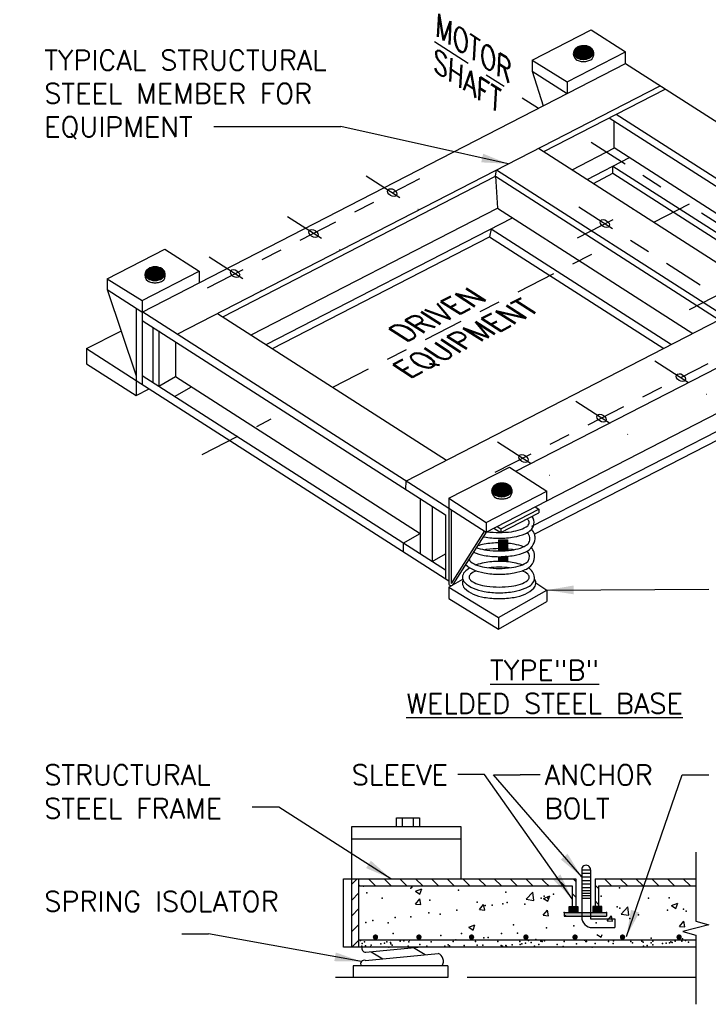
# Model space of a CAD drawing. Header units: inches. Extents: x 0.69 to 7.65, y 0.19 to 9.23.
# Tile 3 of 4: x 1.04 to 4.26, y 4.62 to 9.23. Entities that reach past the tile are written whole.
import ezdxf

# ---------------------------------------------------------------- set-up
doc = ezdxf.new("R2010")
doc.units = ezdxf.units.IN
doc.header["$MEASUREMENT"] = 0
doc.header["$PDSIZE"] = -1
doc.linetypes.add('CENTER2', pattern=[1.125, 0.75, -0.125, 0.125, -0.125])
for name, color, linetype in [('M-DETL-HEVY', 5, 'Continuous'), ('M-DETL-MEDM', 4, 'Continuous'), ('M-DETL-PATT', 8, 'Continuous'), ('M-DETL-TEXT', 2, 'Continuous'), ('M-DETL-THIN', 2, 'Continuous'), ('M-DETL-XTHN', 1, 'Continuous')]:
    doc.layers.add(name, color=color, linetype=linetype)
doc.styles.add('Romans', font='romans.shx')
doc.dimstyles.new('VA-Dims', dxfattribs={"dimtxt": 0.09375, "dimasz": 0.09375, "dimexe": 0.09375, "dimexo": 0.03125, "dimgap": 0.02, "dimtad": 1, "dimdec": 5, "dimzin": 0, "dimdsep": 46, "dimlunit": 4, "dimtxsty": 'Romans', "dimblk": 'ARCHTICK', "dimcen": 0.09375, "dimclrd": 256, "dimclre": 256, "dimclrt": 256, "dimadec": 0, "dimazin": 0, "dimtfac": 1, "dimtdec": 5, "dimtofl": 0, "dimtmove": 0, "dimatfit": 3, "dimfxl": 1, "dimfrac": 2, "dimtolj": 1, "dimtzin": 0, "dimlwd": -1, "dimlwe": -1, "dimarcsym": 0})

# ---------------------------------------------------------------- blocks, each defined once
blk = doc.blocks.new('_ArchTick')
at = {"color": 0, "linetype": 'ByBlock', "const_width": 0.15}
blk.add_lwpolyline([(-0.5, -0.5), (0.5, 0.5)], dxfattribs=at)

msp = doc.modelspace()

# ---------------------------------------------------------------- linework, layer by layer
at = {"layer": 'M-DETL-HEVY'}
for p, q in [((1.6113, 7.8613), (3.872, 9.0242)), ((3.872, 9.0242), (5.2318, 8.1525)), ((1.7737, 7.7572), (4.0344, 8.9201)), ((3.4895, 8.6121), (4.0584, 8.9047)), ((3.7963, 8.7699), (4.8431, 8.0988)), ((3.8191, 8.6303), (3.8194, 8.755)), ((3.829, 8.7867), (4.8758, 8.1156)), ((3.4655, 8.6275), (4.5363, 7.941)), ((3.622, 8.5272), (3.8206, 8.6293)), ((3.8191, 8.6303), (4.7349, 8.0432)), ((3.6926, 8.4819), (3.8912, 8.5841)), ((3.2643, 8.4962), (3.2685, 8.5262)), ((3.2685, 8.5262), (4.3393, 7.8397)), ((3.8136, 8.5103), (3.8135, 8.5441)), ((3.8135, 8.5441), (4.6572, 8.0032)), ((1.9876, 7.8395), (3.2643, 8.4962)), ((3.2643, 8.4962), (4.3111, 7.8252)), ((3.2643, 8.4962), (3.2728, 8.3475)), ((3.7218, 8.4631), (3.8136, 8.5103)), ((3.8136, 8.5103), (4.6281, 7.9882)), ((2.12, 7.7545), (3.2728, 8.3475)), ((3.2728, 8.3475), (4.1871, 7.7614)), ((2.1906, 7.7093), (3.3433, 8.3023)), ((3.2436, 8.251), (3.2366, 8.2135)), ((3.2436, 8.251), (4.0873, 7.7101)), ((2.2199, 7.6905), (3.2366, 8.2135)), ((2.8445, 7.0707), (5.1038, 8.2329)), ((3.2366, 8.2135), (4.0511, 7.6914)), ((3.3593, 7.1163), (5.0605, 7.9914)), ((1.6087, 7.8657), (3.0456, 6.9445)), ((1.9635, 7.8549), (3.0344, 7.1684)), ((1.6113, 7.822), (3.0293, 6.913)), ((1.6603, 7.7906), (1.6603, 7.5324)), ((1.688, 7.7729), (1.688, 7.5146)), ((3.5043, 6.978), (4.9912, 7.7429)), ((1.7672, 7.7221), (1.7672, 7.5597)), ((3.4345, 6.8588), (5.0605, 7.6952)), ((3.4456, 6.822), (5.0627, 7.6538)), ((1.6113, 7.5638), (3.0293, 6.6547)), ((1.688, 7.5146), (1.7672, 7.5597)), ((1.7672, 7.5597), (2.9118, 6.8259)), ((1.5824, 7.5417), (3.0456, 6.6037)), ((1.7626, 7.4668), (1.8418, 7.5119)), ((2.8445, 7.0707), (2.8426, 7.0327)), ((2.9118, 6.9883), (2.9118, 6.73)), ((2.9668, 6.9531), (2.9668, 6.6948)), ((3.0293, 6.913), (3.0293, 6.6141)), ((2.8326, 6.7808), (2.9118, 6.8259)), ((2.8326, 6.7808), (2.8326, 6.7402)), ((2.9668, 6.6948), (3.0293, 6.7304)), ((2.8012, 5.4944), (2.9086, 5.4944)), ((2.8012, 5.4547), (2.8012, 5.4944)), ((2.8292, 5.4547), (2.8292, 5.4944)), ((2.8806, 5.4547), (2.8806, 5.4944)), ((2.9086, 5.4944), (2.9086, 5.4547)), ((2.5911, 5.4547), (3.1012, 5.4547)), ((2.5911, 5.2102), (2.5911, 5.4547)), ((3.1012, 5.4547), (3.1012, 5.2102)), ((2.5911, 5.3964), (3.1012, 5.3964)), ((2.5532, 4.8903), (2.5532, 5.2102)), ((2.5532, 5.2102), (2.5911, 5.2102)), ((2.5911, 5.2102), (3.6393, 5.2102)), ((2.5911, 4.8903), (2.5911, 5.2102)), ((2.6244, 4.8903), (2.6244, 5.2102)), ((3.6393, 5.2102), (3.6393, 5.0808)), ((3.7299, 5.2102), (4.2016, 5.2102)), ((3.7299, 5.2102), (3.7299, 5.0808)), ((2.6244, 5.1769), (3.6227, 5.1769)), ((3.6227, 5.1769), (3.6227, 5.0808)), ((3.7466, 5.1769), (4.2016, 5.1769)), ((3.7466, 5.1769), (3.7466, 5.0808)), ((2.5916, 4.8903), (2.5532, 4.8903)), ((4.2016, 4.8903), (2.5916, 4.8903))]:
    msp.add_line(p, q, dxfattribs=at)
at = {"layer": 'M-DETL-MEDM'}
for p, q in [((3.4351, 9.0396), (3.7113, 9.1817)), ((3.7113, 9.1817), (3.872, 9.0787)), ((3.599, 8.9383), (3.872, 9.0787)), ((3.872, 9.0242), (3.872, 9.0787)), ((3.4351, 9.0396), (3.599, 8.9383)), ((3.4351, 9.0396), (3.4351, 8.9889)), ((3.4351, 8.9889), (3.599, 8.8838)), ((3.4351, 8.9889), (3.4864, 8.8259)), ((3.599, 8.9383), (3.599, 8.8838)), ((1.4473, 8.0171), (1.717, 8.1558)), ((1.717, 8.1558), (1.8777, 8.0528)), ((1.4473, 8.0171), (1.4473, 7.9664)), ((1.4473, 8.0171), (1.6113, 7.9158)), ((1.6113, 7.9158), (1.8777, 8.0528)), ((1.8777, 8.0528), (1.8777, 7.9984)), ((1.4473, 7.9664), (1.5824, 7.5624)), ((1.4473, 7.9664), (1.6087, 7.863)), ((1.5824, 7.8799), (1.5824, 7.4704)), ((1.6113, 7.9158), (1.6113, 7.5232)), ((1.3506, 7.6903), (1.5111, 7.7726)), ((1.3506, 7.6903), (1.5824, 7.5417)), ((1.3506, 7.6903), (1.3506, 7.619)), ((1.3506, 7.619), (1.5824, 7.4704)), ((1.5824, 7.4704), (1.6442, 7.5021)), ((3.0456, 6.9898), (3.3291, 7.1357)), ((3.3291, 7.1357), (3.5043, 7.0233)), ((3.2208, 6.8775), (3.5043, 7.0233)), ((3.5043, 6.978), (3.5043, 7.0233)), ((3.0456, 6.9898), (3.0456, 6.6277)), ((3.0456, 6.9898), (3.2208, 6.8775)), ((3.2208, 6.8322), (3.5043, 6.978)), ((3.0456, 6.9445), (3.2208, 6.8322)), ((3.056, 6.9378), (3.056, 6.5918)), ((3.2885, 6.8471), (3.466, 6.9384)), ((3.2885, 6.8301), (3.466, 6.9214)), ((3.4488, 6.9494), (3.466, 6.9384)), ((3.466, 6.9384), (3.466, 6.9214)), ((3.2208, 6.8775), (3.2208, 6.8322)), ((3.212, 6.8378), (3.056, 6.5918)), ((3.2208, 6.8322), (3.0648, 6.5862)), ((3.2565, 6.8506), (3.2885, 6.8301)), ((3.2713, 6.8581), (3.2885, 6.8471)), ((3.2885, 6.8471), (3.2885, 6.8301)), ((3.0456, 6.793), (3.0456, 6.5918)), ((3.278, 6.7959), (3.278, 6.7437)), ((3.278, 6.7959), (3.3197, 6.7959)), ((3.3197, 6.7959), (3.3197, 6.7455)), ((3.278, 6.7168), (3.278, 6.6979)), ((3.278, 6.6979), (3.3197, 6.6979)), ((3.3197, 6.7187), (3.3197, 6.6979)), ((3.0456, 6.5749), (3.1107, 6.612)), ((3.4527, 6.5937), (3.5043, 6.5606)), ((3.0456, 6.5749), (3.2776, 6.4317)), ((3.0456, 6.5749), (3.0456, 6.5215)), ((3.2776, 6.4317), (3.5043, 6.5606)), ((3.5043, 6.5606), (3.5043, 6.5069)), ((3.0456, 6.5215), (3.2776, 6.378)), ((3.2776, 6.378), (3.5043, 6.5069)), ((3.2776, 6.4317), (3.2776, 6.378)), ((3.6671, 5.2524), (3.6671, 5.0316)), ((3.7088, 5.2524), (3.7088, 5.0233)), ((3.6084, 5.0808), (3.6493, 5.0808)), ((3.6084, 5.0515), (3.6084, 5.0808)), ((3.6493, 5.0808), (3.6493, 5.0515)), ((3.7199, 5.0808), (3.7199, 5.0515)), ((3.7609, 5.0808), (3.7199, 5.0808)), ((3.7609, 5.0515), (3.7609, 5.0808)), ((3.5853, 5.0515), (3.5853, 5.0349)), ((3.5853, 5.0515), (3.784, 5.0515)), ((3.5853, 5.0349), (3.784, 5.0349)), ((3.7088, 5.0233), (3.8221, 5.0233)), ((3.784, 5.0515), (3.784, 5.0349)), ((3.784, 5.0515), (3.784, 5.0349)), ((3.8221, 5.0233), (3.8221, 4.9816)), ((3.7171, 4.9816), (3.8221, 4.9816)), ((2.6568, 4.8661), (2.9016, 4.8903)), ((2.88, 4.8881), (2.9344, 4.855)), ((2.6554, 4.8275), (2.9955, 4.861)), ((2.6827, 4.8687), (2.7371, 4.8355)), ((2.5981, 4.803), (2.5981, 4.7477)), ((3.0405, 4.803), (2.5981, 4.803)), ((3.0405, 4.803), (3.0405, 4.7477)), ((3.0405, 4.7477), (2.5156, 4.7477))]:
    msp.add_line(p, q, dxfattribs=at)
for points in [[(3.6433, 9.0404, 0.011098), (3.6456, 9.0393), (3.6456, 9.0393, 0.038467), (3.6551, 9.0358), (3.6551, 9.0358, 0.035572), (3.6652, 9.0336), (3.6652, 9.0336, 0.034179), (3.6757, 9.0329), (3.6757, 9.0329, 0.034179), (3.6861, 9.0336), (3.6861, 9.0336, 0.035572), (3.6962, 9.0358), (3.6962, 9.0358, 0.038467), (3.7057, 9.0393), (3.7057, 9.0393, 0.043041), (3.7143, 9.0441), (3.7143, 9.0441, 0.012316), (3.7162, 9.0455)], [(1.6385, 8.0059, 0.011098), (1.6408, 8.0047), (1.6408, 8.0047, 0.038467), (1.6503, 8.0012), (1.6503, 8.0012, 0.035572), (1.6604, 7.9991), (1.6604, 7.9991, 0.034179), (1.6709, 7.9984), (1.6709, 7.9984, 0.034179), (1.6813, 7.9991), (1.6813, 7.9991, 0.035572), (1.6915, 8.0012), (1.6915, 8.0012, 0.038467), (1.7009, 8.0047), (1.7009, 8.0047, 0.043041), (1.7095, 8.0096), (1.7095, 8.0096, 0.012316), (1.7115, 8.011)], [(3.2611, 6.9944, 0.011098), (3.2634, 6.9932), (3.2634, 6.9932, 0.038467), (3.2729, 6.9897), (3.2729, 6.9897, 0.035572), (3.283, 6.9876), (3.283, 6.9876, 0.034179), (3.2934, 6.9869), (3.2934, 6.9869, 0.034179), (3.3039, 6.9876), (3.3039, 6.9876, 0.035572), (3.314, 6.9897), (3.314, 6.9897, 0.038467), (3.3235, 6.9932), (3.3235, 6.9932, 0.043041), (3.3321, 6.9981), (3.3321, 6.9981, 0.012316), (3.334, 6.9995)], [(3.2237, 6.8337, 0.033847), (3.2811, 6.8298), (3.2811, 6.8298, 0.033956), (3.3386, 6.8337), (3.3386, 6.8337, 0.045733), (3.3804, 6.8434), (3.3804, 6.8434, 0.088698), (3.4146, 6.8619), (3.4146, 6.8619, 0.228442), (3.4215, 6.8761), (3.4215, 6.8761, 0.228442), (3.4146, 6.8903), (3.4146, 6.8903, 0.010245), (3.411, 6.8931)], [(3.2067, 6.8099, 0.004945), (3.2112, 6.809), (3.2112, 6.809, 0.043759), (3.2811, 6.8029), (3.2811, 6.8029, 0.043759), (3.3509, 6.809), (3.3509, 6.809, 0.057151), (3.4025, 6.8243), (3.4025, 6.8243, 0.052267), (3.4252, 6.837)], [(3.1749, 6.7598, 0.016613), (3.1818, 6.7573), (3.1818, 6.7573, 0.045733), (3.2236, 6.7476), (3.2236, 6.7476, 0.033956), (3.2811, 6.7437), (3.2811, 6.7437, 0.033956), (3.3386, 6.7476), (3.3386, 6.7476, 0.045733), (3.3804, 6.7573), (3.3804, 6.7573, 0.088698), (3.4146, 6.7758), (3.4146, 6.7758, 0.120338), (3.4199, 6.7826)], [(3.3946, 6.7631, 0.048102), (3.3509, 6.7752), (3.3509, 6.7752, 0.043759), (3.2811, 6.7813), (3.2811, 6.7813, 0.043759), (3.2112, 6.7752), (3.2112, 6.7752, 0.034481), (3.1797, 6.7674)], [(3.1609, 6.7377, 0.055776), (3.2112, 6.7229), (3.2112, 6.7229, 0.043759), (3.2811, 6.7168), (3.2811, 6.7168, 0.043759), (3.3509, 6.7229), (3.3509, 6.7229, 0.057151), (3.4025, 6.7382), (3.4025, 6.7382, 0.028402), (3.4152, 6.7445)], [(3.3478, 6.7491, 0.009853), (3.3386, 6.7505), (3.3386, 6.7505, 0.033956), (3.2811, 6.7544), (3.2811, 6.7544, 0.033956), (3.2236, 6.7505), (3.2236, 6.7505, 0.009853), (3.2144, 6.7491)], [(3.124, 6.6795, 0.085973), (3.1597, 6.6563), (3.1597, 6.6563, 0.057151), (3.2112, 6.641), (3.2112, 6.641, 0.043759), (3.2811, 6.6349), (3.2811, 6.6349, 0.043759), (3.3509, 6.641), (3.3509, 6.641, 0.057151), (3.4025, 6.6563), (3.4025, 6.6563, 0.025222), (3.4138, 6.6618)], [(3.1408, 6.706, 0.198837), (3.1476, 6.6939), (3.1476, 6.6939, 0.088698), (3.1818, 6.6754), (3.1818, 6.6754, 0.045733), (3.2236, 6.6657), (3.2236, 6.6657, 0.033956), (3.2811, 6.6618), (3.2811, 6.6618, 0.033956), (3.3386, 6.6657), (3.3386, 6.6657, 0.045733), (3.3804, 6.6754), (3.3804, 6.6754, 0.088698), (3.4146, 6.6939), (3.4146, 6.6939, 0.045441), (3.417, 6.6962)], [(3.3884, 6.6784, 0.041166), (3.3509, 6.6882), (3.3509, 6.6882, 0.043759), (3.2811, 6.6944), (3.2811, 6.6944, 0.043759), (3.2112, 6.6882), (3.2112, 6.6882, 0.041166), (3.1737, 6.6784)], [(3.1436, 6.6646, 0.062994), (3.1191, 6.6451), (3.1191, 6.6451, 0.195067), (3.1094, 6.6211), (3.1094, 6.6211, 0.195067), (3.1191, 6.5972), (3.1191, 6.5972, 0.099558), (3.1597, 6.5693), (3.1597, 6.5693, 0.057151), (3.2112, 6.554), (3.2112, 6.554, 0.043759), (3.2811, 6.5479), (3.2811, 6.5479, 0.043759), (3.3509, 6.554), (3.3509, 6.554, 0.057151), (3.4025, 6.5693), (3.4025, 6.5693, 0.019105), (3.4111, 6.5734)], [(3.1737, 6.6509, 0.069089), (3.1476, 6.6354), (3.1476, 6.6354, 0.228442), (3.1407, 6.6211)], [(3.1407, 6.6211, 0.228442), (3.1476, 6.6069), (3.1476, 6.6069, 0.088698), (3.1818, 6.5884), (3.1818, 6.5884, 0.045733), (3.2236, 6.5787), (3.2236, 6.5787, 0.033956), (3.2811, 6.5748), (3.2811, 6.5748, 0.033956), (3.3386, 6.5787), (3.3386, 6.5787, 0.045733), (3.3804, 6.5884), (3.3804, 6.5884, 0.088698), (3.4146, 6.6069), (3.4146, 6.6069, 0.228442), (3.4215, 6.6211), (3.4215, 6.6211, 0.228442), (3.4146, 6.6354), (3.4146, 6.6354, 0.069089), (3.3884, 6.6509)], [(3.33, 6.6646, 0.028819), (3.2811, 6.6674), (3.2811, 6.6674, 0.028819), (3.2322, 6.6646)], [(3.1123, 6.6074, 0.103027), (3.1094, 6.5937), (3.1094, 6.5937, 0.195067), (3.1191, 6.5698), (3.1191, 6.5698, 0.099558), (3.1597, 6.5419), (3.1597, 6.5419, 0.057151), (3.2112, 6.5266), (3.2112, 6.5266, 0.043759), (3.2811, 6.5205), (3.2811, 6.5205, 0.043759), (3.3509, 6.5266), (3.3509, 6.5266, 0.057151), (3.4025, 6.5419), (3.4025, 6.5419, 0.099558), (3.443, 6.5698), (3.443, 6.5698, 0.356195), (3.4468, 6.6131)]]:
    msp.add_lwpolyline(points, format="xyb", dxfattribs=at)
for centre, radius, start, end in [((3.6627, 9.0691), 0.0347, 160.6723, 235.964), ((3.6874, 9.068), 0.0366, 322.1007, 26.532), ((1.6579, 8.0346), 0.0347, 160.6723, 235.964), ((1.6826, 8.0335), 0.0366, 322.1007, 26.532), ((3.2805, 7.0231), 0.0347, 160.6723, 235.964), ((3.3051, 7.022), 0.0366, 322.1007, 26.532), ((3.3943, 6.8763), 0.05, 308.1958, 35.5828), ((3.3847, 6.8016), 0.04, 331.7209, 44.4214), ((3.3549, 6.786), 0.0984, 20.079, 37.0325), ((3.3784, 6.8017), 0.0713, 6.9914, 14.6706), ((3.3725, 6.8083), 0.0767, 303.7626, 1.5941), ((3.381, 6.7194), 0.0662, 296.3056, 16.6603), ((3.3832, 6.7164), 0.0394, 329.0899, 42.3033), ((3.354, 6.6994), 0.0984, 23.3116, 37.7518), ((3.3535, 6.5581), 0.1248, 56.3556, 58.5696), ((3.3863, 6.6137), 0.0605, 358.9958, 53.0669), ((3.056, 6.5918), 0.0104, 180, 327.6132), ((3.3924, 6.6262), 0.056, 289.4375, 345.9187), ((3.4184, 6.5937), 0.0343, 0, 23.529), ((3.6879, 5.2526), 0.0208, 359.4287, 180.5713), ((3.7171, 5.0316), 0.05, 180, 270), ((2.6573, 4.8847), 0.0185, 162.337, 268.5408), ((2.9798, 4.8238), 0.0404, 328.9364, 67.0869), ((2.6492, 4.8121), 0.0166, 67.9756, 213.5026)]:
    msp.add_arc(centre, radius, start, end, dxfattribs=at)
for p in [(3.2791, 6.7926), (3.2791, 6.7861), (3.2791, 6.7796), (3.2791, 6.7731), (3.2807, 6.7894), (3.2807, 6.7829), (3.2807, 6.7764), (3.2824, 6.7926), (3.2824, 6.7861), (3.2824, 6.7796), (3.2824, 6.7731), (3.284, 6.7894), (3.284, 6.7829), (3.284, 6.7764), (3.2856, 6.7926), (3.2856, 6.7861), (3.2856, 6.7796), (3.2856, 6.7731), (3.2872, 6.7894), (3.2872, 6.7829), (3.2872, 6.7764), (3.2889, 6.7926), (3.2889, 6.7861), (3.2889, 6.7796), (3.2889, 6.7731), (3.2905, 6.7894), (3.2905, 6.7829), (3.2905, 6.7764), (3.2921, 6.7926), (3.2921, 6.7861), (3.2921, 6.7796), (3.2921, 6.7731), (3.2938, 6.7894), (3.2938, 6.7829), (3.2938, 6.7764), (3.2954, 6.7926), (3.2954, 6.7861), (3.2954, 6.7796), (3.2954, 6.7731), (3.297, 6.7894), (3.297, 6.7829), (3.297, 6.7764), (3.2986, 6.7926), (3.2986, 6.7861), (3.2986, 6.7796), (3.2986, 6.7731), (3.3003, 6.7894), (3.3003, 6.7829), (3.3003, 6.7764), (3.3019, 6.7926), (3.3019, 6.7861), (3.3019, 6.7796), (3.3019, 6.7731), (3.3035, 6.7894), (3.3035, 6.7829), (3.3035, 6.7764), (3.3052, 6.7926), (3.3052, 6.7861), (3.3052, 6.7796), (3.3052, 6.7731), (3.3068, 6.7894), (3.3068, 6.7829), (3.3068, 6.7764), (3.3084, 6.7926), (3.3084, 6.7861), (3.3084, 6.7796), (3.3084, 6.7731), (3.31, 6.7894), (3.31, 6.7829), (3.31, 6.7764), (3.3117, 6.7926), (3.3117, 6.7861), (3.3117, 6.7796), (3.3117, 6.7731), (3.3133, 6.7894), (3.3133, 6.7829), (3.3133, 6.7764), (3.3149, 6.7926), (3.3149, 6.7861), (3.3149, 6.7796), (3.3149, 6.7731), (3.3165, 6.7894), (3.3165, 6.7829), (3.3165, 6.7764), (3.3182, 6.7926), (3.3182, 6.7861), (3.3182, 6.7731), (3.2791, 6.7666), (3.2791, 6.7601), (3.2791, 6.7536), (3.2791, 6.7471), (3.2807, 6.7699), (3.2807, 6.7634), (3.2807, 6.7568), (3.2807, 6.7503), (3.2824, 6.7666), (3.2824, 6.7601), (3.2824, 6.7536), (3.2824, 6.7471), (3.284, 6.7699), (3.284, 6.7634), (3.284, 6.7568), (3.284, 6.7503), (3.2856, 6.7666), (3.2856, 6.7601), (3.2856, 6.7536), (3.2856, 6.7471), (3.2872, 6.7699), (3.2872, 6.7634), (3.2872, 6.7568), (3.2872, 6.7503), (3.2889, 6.7666), (3.2889, 6.7601), (3.2889, 6.7536), (3.2889, 6.7471), (3.2905, 6.7699), (3.2905, 6.7634), (3.2905, 6.7568), (3.2905, 6.7503), (3.2921, 6.7666), (3.2921, 6.7601), (3.2921, 6.7536), (3.2921, 6.7471), (3.2938, 6.7699), (3.2938, 6.7634), (3.2938, 6.7568), (3.2938, 6.7503), (3.2954, 6.7666), (3.2954, 6.7601), (3.2954, 6.7536), (3.2954, 6.7471), (3.297, 6.7699), (3.297, 6.7634), (3.297, 6.7568), (3.297, 6.7503), (3.2986, 6.7666), (3.2986, 6.7601), (3.2986, 6.7536), (3.2986, 6.7471), (3.3003, 6.7699), (3.3003, 6.7634), (3.3003, 6.7568), (3.3003, 6.7503), (3.3019, 6.7666), (3.3019, 6.7601), (3.3019, 6.7536), (3.3019, 6.7471), (3.3035, 6.7699), (3.3035, 6.7634), (3.3035, 6.7568), (3.3035, 6.7503), (3.3052, 6.7666), (3.3052, 6.7601), (3.3052, 6.7536), (3.3052, 6.7471), (3.3068, 6.7699), (3.3068, 6.7634), (3.3068, 6.7568), (3.3068, 6.7503), (3.3084, 6.7666), (3.3084, 6.7601), (3.3084, 6.7536), (3.3084, 6.7471), (3.31, 6.7699), (3.31, 6.7634), (3.31, 6.7568), (3.31, 6.7503), (3.3117, 6.7666), (3.3117, 6.7601), (3.3117, 6.7536), (3.3117, 6.7471), (3.3133, 6.7699), (3.3133, 6.7634), (3.3133, 6.7568), (3.3133, 6.7503), (3.3149, 6.7666), (3.3149, 6.7601), (3.3149, 6.7536), (3.3149, 6.7471), (3.3165, 6.7699), (3.3165, 6.7634), (3.3165, 6.7568), (3.3165, 6.7503), (3.3182, 6.7666), (3.3182, 6.7601), (3.3182, 6.7536), (3.3182, 6.7471), (3.2791, 6.7145), (3.2791, 6.708), (3.2791, 6.7015), (3.2807, 6.7113), (3.2807, 6.7048), (3.2807, 6.6982), (3.2824, 6.7145), (3.2824, 6.708), (3.2824, 6.7015), (3.284, 6.7113), (3.284, 6.7048), (3.284, 6.6982), (3.2856, 6.7145), (3.2856, 6.708), (3.2856, 6.7015), (3.2872, 6.7113), (3.2872, 6.7048), (3.2872, 6.6982), (3.2889, 6.7145), (3.2889, 6.708), (3.2889, 6.7015), (3.2905, 6.7113), (3.2905, 6.7048), (3.2905, 6.6982), (3.2921, 6.7145), (3.2921, 6.708), (3.2921, 6.7015), (3.2938, 6.7113), (3.2938, 6.7048), (3.2938, 6.6982), (3.2954, 6.7145), (3.2954, 6.708), (3.2954, 6.7015), (3.297, 6.7113), (3.297, 6.7048), (3.297, 6.6982), (3.2986, 6.7145), (3.2986, 6.708), (3.2986, 6.7015), (3.3003, 6.7113), (3.3003, 6.7048), (3.3003, 6.6982), (3.3019, 6.7145), (3.3019, 6.708), (3.3019, 6.7015), (3.3035, 6.7113), (3.3035, 6.7048), (3.3035, 6.6982), (3.3052, 6.7145), (3.3052, 6.708), (3.3052, 6.7015), (3.3068, 6.7113), (3.3068, 6.7048), (3.3068, 6.6982), (3.3084, 6.7145), (3.3084, 6.708), (3.3084, 6.7015), (3.31, 6.7178), (3.31, 6.7113), (3.31, 6.7048), (3.31, 6.6982), (3.3117, 6.7145), (3.3117, 6.708), (3.3117, 6.7015), (3.3133, 6.7178), (3.3133, 6.7113), (3.3133, 6.7048), (3.3133, 6.6982), (3.3149, 6.7145), (3.3149, 6.708), (3.3149, 6.7015), (3.3165, 6.7178), (3.3165, 6.7113), (3.3165, 6.7048), (3.3165, 6.6982), (3.3182, 6.7145), (3.3182, 6.708), (3.3182, 6.7015), (3.5853, 5.0515), (3.5853, 5.0515), (3.5908, 5.0368), (3.784, 5.0515), (3.784, 5.0515)]:
    msp.add_point(p, dxfattribs=at)
for points in [[(3.6084, 5.0808), (3.6493, 5.0808), (3.6084, 5.0515), (3.6493, 5.0515)], [(3.7199, 5.0808), (3.7609, 5.0808), (3.7199, 5.0515), (3.7609, 5.0515)], [(3.5853, 5.0515), (3.784, 5.0515), (3.5853, 5.0349), (3.784, 5.0349)]]:
    msp.add_solid(points, dxfattribs=at)
at = {"layer": 'M-DETL-PATT'}
for p, q in [((2.5911, 5.1844), (2.617, 5.2102)), ((2.7025, 5.1769), (2.6691, 5.2102)), ((2.7761, 5.1769), (2.7428, 5.2102)), ((2.8498, 5.1769), (2.8165, 5.2102)), ((2.9234, 5.1769), (2.8901, 5.2102)), ((2.9971, 5.1769), (2.9638, 5.2102)), ((3.0708, 5.1769), (3.0374, 5.2102)), ((3.1444, 5.1769), (3.1111, 5.2102)), ((3.2181, 5.1769), (3.1847, 5.2102)), ((3.2917, 5.1769), (3.2584, 5.2102)), ((3.3654, 5.1769), (3.332, 5.2102)), ((3.439, 5.1769), (3.4057, 5.2102)), ((3.4968, 5.1928), (3.4794, 5.2102)), ((3.5864, 5.1769), (3.553, 5.2102)), ((3.6393, 5.1976), (3.6267, 5.2102)), ((3.8073, 5.1769), (3.774, 5.2102)), ((3.881, 5.1769), (3.8476, 5.2102)), ((3.9546, 5.1769), (3.9213, 5.2102)), ((4.0283, 5.1769), (3.995, 5.2102)), ((4.102, 5.1769), (4.0686, 5.2102)), ((4.1756, 5.1769), (4.1423, 5.2102)), ((2.6288, 5.1769), (2.6244, 5.1813)), ((2.8898, 5.1519), (2.919, 5.1631)), ((2.9106, 5.1379), (2.919, 5.163)), ((3.5127, 5.1769), (3.4968, 5.1928)), ((3.7466, 5.164), (3.7299, 5.1806)), ((2.5911, 5.1107), (2.6244, 5.144)), ((2.8895, 5.0917), (2.9096, 5.1156)), ((2.8898, 5.1519), (2.9106, 5.1379)), ((2.9144, 5.0895), (2.9096, 5.1156)), ((3.4067, 5.1141), (3.4391, 5.1479)), ((3.4067, 5.1141), (3.4438, 5.1084)), ((3.4438, 5.1083), (3.4392, 5.1479)), ((3.4886, 5.1185), (3.5178, 5.1297)), ((3.4886, 5.1185), (3.5094, 5.1045)), ((3.5094, 5.1045), (3.5178, 5.1297)), ((3.6393, 5.1239), (3.6227, 5.1406)), ((2.5911, 5.0371), (2.6244, 5.0704)), ((2.8895, 5.0917), (2.9144, 5.0895)), ((3.1884, 5.0655), (3.2085, 5.0894)), ((3.2133, 5.0633), (3.2085, 5.0894)), ((3.7466, 5.0903), (3.7299, 5.107)), ((3.8514, 5.0452), (3.8838, 5.079)), ((3.8885, 5.0394), (3.8838, 5.079)), ((4.0874, 5.0851), (4.1166, 5.0963)), ((4.0874, 5.0851), (4.1082, 5.0712)), ((4.1082, 5.0711), (4.1166, 5.0963)), ((3.1884, 5.0655), (3.2133, 5.0633)), ((3.4872, 5.0394), (3.5073, 5.0633)), ((3.4872, 5.0394), (3.5121, 5.0372)), ((3.5122, 5.0372), (3.5073, 5.0633)), ((3.7861, 5.0132), (3.8062, 5.0372)), ((3.811, 5.011), (3.8062, 5.0371)), ((3.8514, 5.0452), (3.8884, 5.0394)), ((2.5911, 4.9634), (2.6244, 4.9967)), ((3.1385, 4.9841), (3.1677, 4.9953)), ((3.1385, 4.9841), (3.1593, 4.9701)), ((3.1593, 4.9701), (3.1677, 4.9953)), ((3.7861, 5.0132), (3.811, 5.011)), ((4.1252, 4.9871), (4.1453, 5.011)), ((4.1252, 4.9871), (4.1501, 4.9849)), ((4.1502, 4.9849), (4.1453, 5.011)), ((3.7384, 4.95), (3.7581, 4.9368)), ((3.7581, 4.9367), (3.7625, 4.95)), ((2.5916, 4.8903), (2.6244, 4.9231))]:
    msp.add_line(p, q, dxfattribs=at)
for p in [(2.6457, 5.1753), (2.8681, 5.1659), (2.8722, 5.1706), (3.8445, 5.1675), (2.6618, 5.144), (2.7336, 5.1194), (3.0906, 5.1565), (3.313, 5.1471), (3.477, 5.1192), (3.491, 5.1283), (3.508, 5.1192), (3.5354, 5.1377), (3.7578, 5.1283), (3.9803, 5.1189), (4.0768, 5.1202), (2.956, 5.11), (3.1784, 5.1006), (3.2149, 5.0847), (3.248, 5.0866), (3.2975, 5.0925), (3.3192, 5.0984), (3.4008, 5.0912), (3.8338, 5.0785), (3.8457, 5.0724), (4.1437, 5.0677), (2.7939, 5.0292), (2.8672, 5.0319), (2.9517, 5.05), (3.005, 5.0449), (3.0836, 5.0632), (3.8926, 5.024), (3.9332, 5.041), (4.0681, 5.063), (4.1558, 5.0586), (2.6567, 5.0052), (2.6896, 5.0155), (2.762, 5.0032), (3.3478, 4.9951), (3.5029, 4.9805), (3.6305, 4.9895), (3.7348, 5.0032), (2.7852, 4.9541), (3.0077, 4.9447), (3.1048, 4.9534), (3.2096, 4.9341), (3.2301, 4.9353), (3.2924, 4.9538), (3.3674, 4.9548), (3.9929, 4.9327), (4.1386, 4.929), (2.6326, 4.9209), (2.6381, 4.894), (2.6407, 4.9069), (2.6513, 4.9151), (2.6555, 4.8963), (2.6796, 4.8911), (2.6826, 4.8998), (2.7279, 4.9058), (2.7452, 4.9081), (2.7551, 4.9153), (2.7649, 4.8907), (2.7723, 4.9116), (2.7741, 4.9057), (2.7802, 4.9001), (2.8176, 4.9176), (2.8349, 4.9199), (2.8549, 4.894), (2.8589, 4.9155), (2.862, 4.9235), (2.9094, 4.9028), (2.9422, 4.8951), (2.9627, 4.9156), (3.0274, 4.8947), (3.0428, 4.9016), (3.0489, 4.896), (3.0665, 4.9158), (3.0785, 4.9245), (3.1175, 4.8979), (3.1703, 4.916), (3.1782, 4.8987), (3.2047, 4.899), (3.2741, 4.9162), (3.29, 4.8986), (3.297, 4.8944), (3.3115, 4.8975), (3.3143, 4.8967), (3.3177, 4.8919), (3.3414, 4.9003), (3.3779, 4.9164), (3.38, 4.9019), (3.3867, 4.9062), (3.404, 4.9085), (3.4179, 4.9212), (3.4311, 4.9121), (3.4469, 4.8946), (3.4525, 4.9259), (3.4673, 4.903), (3.4764, 4.918), (3.4817, 4.9166), (3.4938, 4.9203), (3.5525, 4.9026), (3.5803, 4.8934), (3.5856, 4.9168), (3.6426, 4.9058), (3.6805, 4.9227), (3.6866, 4.9171), (3.6894, 4.917), (3.7156, 4.8905), (3.7298, 4.9069), (3.7932, 4.9172), (3.8151, 4.9065), (3.8158, 4.9197), (3.897, 4.9173), (3.9051, 4.9098), (3.9492, 4.9186), (3.9553, 4.913), (3.9558, 4.8948), (3.9731, 4.8971), (3.9924, 4.9109), (4.0002, 4.9007), (4.0008, 4.9175), (4.0455, 4.9067), (4.0628, 4.9089), (4.0776, 4.9105), (4.0845, 4.9156), (4.0899, 4.9125), (4.1046, 4.9177), (4.1352, 4.9185), (4.1526, 4.9208), (4.1677, 4.9137)]:
    msp.add_point(p, dxfattribs=at)
at = {"layer": 'M-DETL-TEXT'}
for p, q in [((1.9461, 8.729), (2.5398, 8.729)), ((3.4734, 5.6957), (3.3796, 5.6957))]:
    msp.add_line(p, q, dxfattribs=at)
at = {"layer": 'M-DETL-THIN'}
for p, q in [((1.7967, 4.952), (1.9217, 4.952)), ((4.2016, 4.7477), (3.1314, 4.7477))]:
    msp.add_line(p, q, dxfattribs=at)
at = {"layer": 'M-DETL-THIN', "const_width": 0.0125}
for points in [[(2.6961, 4.9372, 1), (2.7086, 4.9372, 1)], [(2.8994, 4.9372, 1), (2.9119, 4.9372, 1)], [(3.1456, 4.9372, 1), (3.1581, 4.9372, 1)], [(3.3998, 4.9372, 1), (3.4123, 4.9372, 1)], [(3.6299, 4.9372, 1), (3.6424, 4.9372, 1)], [(3.8519, 4.9372, 1), (3.8644, 4.9372, 1)], [(4.1168, 4.9372, 1), (4.1293, 4.9372, 1)]]:
    msp.add_lwpolyline(points, format="xyb", close=True, dxfattribs=at)
at = {"layer": 'M-DETL-THIN', "const_width": 0.005}
msp.add_lwpolyline([(4.2016, 4.9236), (2.6244, 4.9236)], dxfattribs=at)
at = {"layer": 'M-DETL-THIN'}
for centre in [(2.7809, 8.4199), (3.7756, 8.2753), (2.4121, 8.2292), (2.0451, 8.0414), (4.131, 7.5544), (3.7603, 7.3649), (3.3952, 7.1759)]:
    msp.add_ellipse(centre, major_axis=(-0.0201, 0.0129), ratio=0.655312, dxfattribs=at)
at = {"layer": 'M-DETL-XTHN', "linetype": 'CENTER2', "ltscale": 0.25}
for p, q in [((2.9781, 9.1267), (3.4647, 8.8147)), ((3.712, 8.6562), (4.1055, 8.4039)), ((1.9166, 7.9753), (2.9094, 8.486)), ((2.6592, 8.4979), (2.9026, 8.3419)), ((4.0047, 8.2818), (4.2472, 8.4066)), ((3.6471, 8.2092), (3.9041, 8.3414)), ((3.6539, 8.3533), (4.4213, 7.8613)), ((2.2914, 8.3087), (2.5347, 8.1527)), ((4.2271, 8.326), (4.6979, 8.0241)), ((1.9235, 8.1194), (2.1668, 7.9634)), ((2.5027, 7.5092), (3.7152, 8.1329)), ((4.1712, 7.8732), (4.4282, 8.0054)), ((3.2631, 7.1122), (4.2595, 7.6205)), ((4.0093, 7.6324), (4.2526, 7.4764)), ((3.6396, 7.4443), (3.8829, 7.2884)), ((1.8917, 7.1949), (2.2147, 7.361)), ((3.2736, 7.2539), (3.5169, 7.098))]:
    msp.add_line(p, q, dxfattribs=at)
at = {"layer": 'M-DETL-XTHN'}
for p, q in [((3.6671, 5.2524), (3.7088, 5.2524)), ((3.6671, 5.2357), (3.7088, 5.2357)), ((3.6671, 5.219), (3.7088, 5.219)), ((3.6671, 5.2024), (3.7088, 5.2024)), ((3.6671, 5.1857), (3.7088, 5.1857)), ((3.6671, 5.169), (3.7088, 5.169)), ((3.6671, 5.1423), (3.7088, 5.1423)), ((3.6671, 5.119), (3.7088, 5.119)), ((3.6676, 5.1544), (3.7093, 5.1544)), ((3.6676, 5.1321), (3.7093, 5.1321))]:
    msp.add_line(p, q, dxfattribs=at)
at = {"layer": 'M-DETL-XTHN', "linetype": 'Continuous'}
msp.add_lwpolyline([(4.2016, 5.3352), (4.2016, 5.0113), (4.2619, 4.9952), (4.1412, 4.9628), (4.2016, 4.9466), (4.2016, 4.6227)], dxfattribs=at)

# ---------------------------------------------------------------- texts
at = {"layer": 'M-DETL-TEXT', "style": 'Romans', "oblique": 330}
for s, rotation, p in [('MOTOR', 327.0043, (2.9809, 9.1574)), ('SHAFT', 327.0043, (2.9711, 8.9927)), (' DRIVEN ', 27.4177, (2.7858, 7.6895)), (' EQUIPMENT', 27.4177, (2.8046, 7.5204))]:
    msp.add_text(s, height=0.09375, rotation=rotation, dxfattribs=at).set_placement(p)
at = {"layer": 'M-DETL-TEXT', "char_height": 0.09375, "style": 'Romans'}
for s, insert, width, attachment_point in [('TYPICAL STRUCTURAL STEEL MEMBER FOR EQUIPMENT', (1.1522, 9.0868), 1.835275, 1), ('{\\LTYPE"B"} \\P{\\LWELDED STEEL BASE}', (3.4935, 6.2327), 1.487277, 2), ('STRUCTURAL STEEL FRAME', (1.1522, 5.7426), 1.278638, 1), ('ANCHOR BOLT', (3.4934, 5.7426), 0.674417, 1), ('SPRING ISOLATOR', (1.1522, 5.151), 1.164438, 1)]:
    msp.add_mtext(s, dxfattribs=dict(at, insert=insert, width=width, attachment_point=attachment_point))
for s, insert, attachment_point in [('\\A1;', (1.3711, 6.4641), 9), ('SLEEVE', (2.5911, 5.7426), 1)]:
    msp.add_mtext(s, dxfattribs=dict(at, insert=insert, attachment_point=attachment_point))

# ---------------------------------------------------------------- meshes
at = {"layer": 'M-DETL-MEDM'}
mesh = msp.add_polyface(dxfattribs=at)
corners = [(3.6429, 9.0527), (3.6413, 9.0541), (3.6499, 9.0487), (3.6372, 9.0576), (3.6536, 9.0474), (3.6356, 9.0597), (3.6579, 9.0458), (3.6329, 9.0631), (3.6623, 9.0449), (3.6318, 9.0655), (3.6666, 9.044), (3.6303, 9.0691), (3.6714, 9.0436), (3.6299, 9.0717), (3.6757, 9.0434), (3.6294, 9.0754), (3.6805, 9.0437), (3.6298, 9.078), (3.6847, 9.044), (3.6303, 9.0816), (3.6894, 9.045), (3.6314, 9.0842), (3.6934, 9.0458), (3.6329, 9.0876), (3.6978, 9.0474), (3.6348, 9.09), (3.7014, 9.0487), (3.6372, 9.0932), (3.7052, 9.051), (3.6397, 9.0953), (3.7084, 9.0527), (3.6429, 9.098), (3.7116, 9.0554), (3.6461, 9.0998), (3.7141, 9.0576), (3.6499, 9.102), (3.7165, 9.0607), (3.6536, 9.1033), (3.7184, 9.0631), (3.6579, 9.105), (3.7199, 9.0665), (3.6619, 9.1058), (3.721, 9.0691), (3.6666, 9.1068), (3.7216, 9.0727), (3.7219, 9.0754), (3.6708, 9.1071), (3.7219, 9.0754), (3.7214, 9.079), (3.6757, 9.1074), (3.721, 9.0816), (3.6799, 9.1071), (3.7195, 9.0852), (3.6847, 9.1068), (3.7184, 9.0876), (3.689, 9.1059), (3.7157, 9.0911), (3.6934, 9.105), (3.7141, 9.0932), (3.6977, 9.1033), (3.71, 9.0966), (3.7014, 9.102), (3.7084, 9.098)]
mesh.append_faces([[corners[k] for k in face] for face in [(0, 0, 2, 1), (1, 2, 4, 3), (3, 4, 6, 5), (5, 6, 8, 7), (7, 8, 10, 9), (9, 10, 12, 11), (11, 12, 14, 13), (13, 14, 16, 15), (15, 16, 18, 17), (17, 18, 20, 19), (19, 20, 22, 21), (21, 22, 24, 23), (23, 24, 26, 25), (25, 26, 28, 27), (27, 28, 30, 29), (29, 30, 32, 31), (31, 32, 34, 33), (33, 34, 36, 35), (35, 36, 38, 37), (37, 38, 40, 39), (39, 40, 42, 41), (41, 42, 44, 43), (43, 44, 47, 46), (46, 45, 48, 49), (49, 48, 50, 51), (51, 50, 52, 53), (53, 52, 54, 55), (55, 54, 56, 57), (57, 56, 58, 59), (59, 58, 60, 61), (61, 60, 62, 62)]], dxfattribs={"vtx0": -1, "vtx2": -1})
mesh = msp.add_polyface(dxfattribs=at)
corners = [(1.6382, 8.0182), (1.6365, 8.0196), (1.6452, 8.0142), (1.6324, 8.023), (1.6488, 8.0129), (1.6308, 8.0251), (1.6532, 8.0113), (1.6281, 8.0286), (1.6576, 8.0103), (1.6271, 8.031), (1.6619, 8.0094), (1.6255, 8.0346), (1.6666, 8.0091), (1.6251, 8.0372), (1.6709, 8.0088), (1.6246, 8.0408), (1.6757, 8.0091), (1.625, 8.0435), (1.6799, 8.0094), (1.6255, 8.0471), (1.6846, 8.0104), (1.6266, 8.0497), (1.6886, 8.0113), (1.6281, 8.0531), (1.693, 8.0129), (1.63, 8.0555), (1.6966, 8.0142), (1.6324, 8.0586), (1.7005, 8.0164), (1.635, 8.0608), (1.7036, 8.0182), (1.6382, 8.0635), (1.7068, 8.0209), (1.6413, 8.0652), (1.7094, 8.023), (1.6452, 8.0675), (1.7118, 8.0262), (1.6488, 8.0688), (1.7136, 8.0286), (1.6532, 8.0704), (1.7151, 8.032), (1.6571, 8.0712), (1.7163, 8.0346), (1.6619, 8.0722), (1.7168, 8.0382), (1.7172, 8.0408), (1.6661, 8.0725), (1.7172, 8.0408), (1.7166, 8.0445), (1.6709, 8.0728), (1.7163, 8.0471), (1.6752, 8.0726), (1.7147, 8.0507), (1.6799, 8.0722), (1.7136, 8.0531), (1.6842, 8.0713), (1.711, 8.0565), (1.6886, 8.0704), (1.7094, 8.0586), (1.6929, 8.0688), (1.7053, 8.0621), (1.6966, 8.0675), (1.7036, 8.0635)]
mesh.append_faces([[corners[k] for k in face] for face in [(0, 0, 2, 1), (1, 2, 4, 3), (3, 4, 6, 5), (5, 6, 8, 7), (7, 8, 10, 9), (9, 10, 12, 11), (11, 12, 14, 13), (13, 14, 16, 15), (15, 16, 18, 17), (17, 18, 20, 19), (19, 20, 22, 21), (21, 22, 24, 23), (23, 24, 26, 25), (25, 26, 28, 27), (27, 28, 30, 29), (29, 30, 32, 31), (31, 32, 34, 33), (33, 34, 36, 35), (35, 36, 38, 37), (37, 38, 40, 39), (39, 40, 42, 41), (41, 42, 44, 43), (43, 44, 47, 46), (46, 45, 48, 49), (49, 48, 50, 51), (51, 50, 52, 53), (53, 52, 54, 55), (55, 54, 56, 57), (57, 56, 58, 59), (59, 58, 60, 61), (61, 60, 62, 62)]], dxfattribs={"vtx0": -1, "vtx2": -1})
mesh = msp.add_polyface(dxfattribs=at)
corners = [(3.2607, 7.0067), (3.2591, 7.0081), (3.2677, 7.0027), (3.2549, 7.0115), (3.2714, 7.0014), (3.2533, 7.0136), (3.2757, 6.9997), (3.2507, 7.0171), (3.2801, 6.9988), (3.2496, 7.0195), (3.2844, 6.9979), (3.248, 7.0231), (3.2891, 6.9976), (3.2477, 7.0257), (3.2934, 6.9973), (3.2472, 7.0293), (3.2983, 6.9976), (3.2475, 7.032), (3.3025, 6.9979), (3.248, 7.0356), (3.3072, 6.9989), (3.2492, 7.0382), (3.3111, 6.9997), (3.2507, 7.0416), (3.3155, 7.0014), (3.2525, 7.044), (3.3191, 7.0027), (3.2549, 7.0471), (3.323, 7.0049), (3.2575, 7.0493), (3.3262, 7.0067), (3.2607, 7.052), (3.3294, 7.0094), (3.2638, 7.0537), (3.3319, 7.0115), (3.2677, 7.0559), (3.3343, 7.0147), (3.2713, 7.0573), (3.3362, 7.0171), (3.2757, 7.0589), (3.3377, 7.0205), (3.2797, 7.0597), (3.3388, 7.0231), (3.2844, 7.0607), (3.3393, 7.0267), (3.3397, 7.0293), (3.2886, 7.061), (3.3397, 7.0293), (3.3392, 7.033), (3.2934, 7.0613), (3.3388, 7.0356), (3.2977, 7.0611), (3.3372, 7.0392), (3.3025, 7.0607), (3.3362, 7.0416), (3.3068, 7.0598), (3.3335, 7.045), (3.3111, 7.0589), (3.3319, 7.0471), (3.3155, 7.0573), (3.3278, 7.0506), (3.3191, 7.0559), (3.3262, 7.052)]
mesh.append_faces([[corners[k] for k in face] for face in [(0, 0, 2, 1), (1, 2, 4, 3), (3, 4, 6, 5), (5, 6, 8, 7), (7, 8, 10, 9), (9, 10, 12, 11), (11, 12, 14, 13), (13, 14, 16, 15), (15, 16, 18, 17), (17, 18, 20, 19), (19, 20, 22, 21), (21, 22, 24, 23), (23, 24, 26, 25), (25, 26, 28, 27), (27, 28, 30, 29), (29, 30, 32, 31), (31, 32, 34, 33), (33, 34, 36, 35), (35, 36, 38, 37), (37, 38, 40, 39), (39, 40, 42, 41), (41, 42, 44, 43), (43, 44, 47, 46), (46, 45, 48, 49), (49, 48, 50, 51), (51, 50, 52, 53), (53, 52, 54, 55), (55, 54, 56, 57), (57, 56, 58, 59), (59, 58, 60, 61), (61, 60, 62, 62)]], dxfattribs={"vtx0": -1, "vtx2": -1})

# ---------------------------------------------------------------- leaders
at = {"layer": 'M-DETL-TEXT', "annotation_type": 0, "has_hookline": 1}
for points, override, hookline_direction, text_width in [([(3.3237, 8.5546), (2.5398, 8.729)], {"dimasz": 0.125, "dimtad": 0}, 1, 1.4821), ([(3.5043, 6.5606), (4.2616, 6.5649)], {"dimasz": 0.125, "dimgap": 0.02, "dimtad": 0}, 0, 1.5893), ([(3.6227, 5.1155), (3.2131, 5.6981), (3.0881, 5.6981)], {"dimasz": 0.125, "dimtad": 0}, 1, 0.4777), ([(3.6671, 5.219), (3.2546, 5.6957), (3.3796, 5.6957)], {"dimasz": 0.125, "dimtad": 0}, 0, 0.5446), ([(3.8766, 4.9401), (4.1366, 5.6957), (4.2616, 5.6957)], {"dimasz": 0.125, "dimtad": 0}, 0, 1.3259), ([(2.7749, 5.2102), (2.2498, 5.5456), (2.1248, 5.5456)], {"dimasz": 0.125, "dimtad": 0}, 1, 0.9241), ([(2.6363, 4.8226), (1.9217, 4.952)], {"dimasz": 0.125, "dimtad": 0}, 1, 0.6116)]:
    msp.add_leader(points, dimstyle='VA-Dims', override=override, dxfattribs=dict(at, hookline_direction=hookline_direction, text_width=text_width))

doc.saveas('drawing.dxf')
